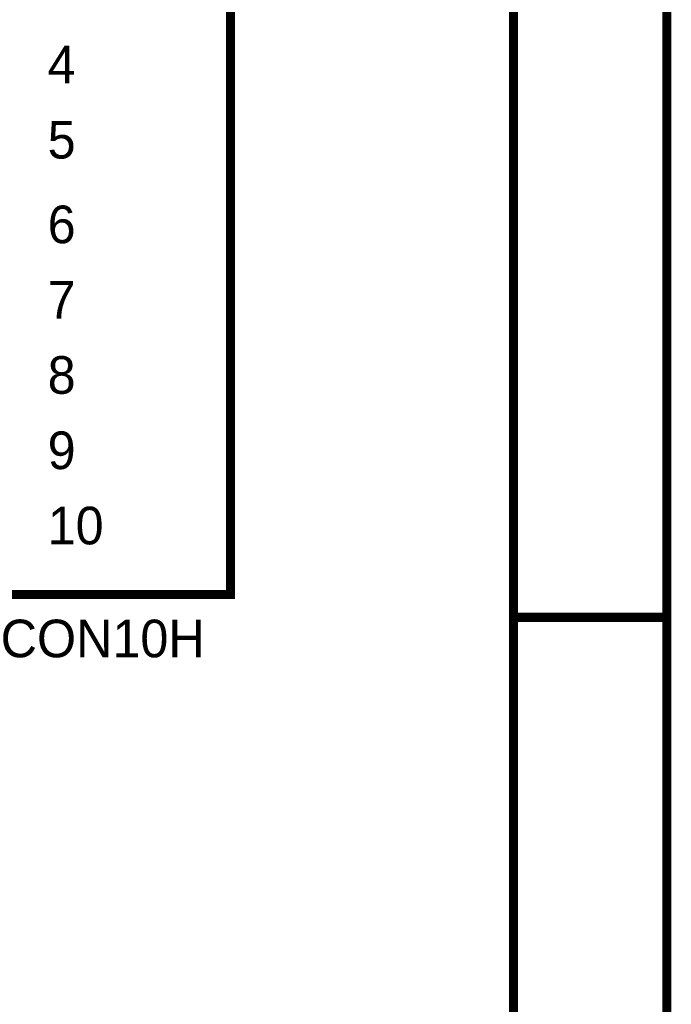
# Model space of a CAD drawing. Header units: inches. Extents: x 0 to 292, y 0 to 193.
# Tile 154 of 155: x 271 to 292, y 132 to 165. Entities that reach past the tile are written whole.
import ezdxf

# ---------------------------------------------------------------- set-up
doc = ezdxf.new("R2010")
doc.units = ezdxf.units.IN
doc.layers.add('Sheet', color=255, linetype='Continuous')

msp = doc.modelspace()

# ---------------------------------------------------------------- linework, layer by layer
at = {"layer": 'Sheet'}
for points in [[(0.058, 193.04, 0.3, 0.3, 0), (292.061, 193.04, 0.3, 0.3, 0), (292.061, 0, 0.3, 0.3, 0), (0.058, 0, 0.3, 0.3, 0), (0.058, 193.04, 0.3, 0.3, 0)], [(0.058, 193.04, 0.0991, 0.0991, 0), (0.058, 0, 0.0991, 0.0991, 0), (292.061, 0, 0.0991, 0.0991, 0), (292.061, 193.04, 0.0991, 0.0991, 0), (0.058, 193.04, 0.0991, 0.0991, 0), (0.058, 193.04, 0.0991, 0.0991, 0)], [(5.144, 187.953, 0.3, 0.3, 0), (286.976, 187.953, 0.3, 0.3, 0), (286.976, 5.068, 0.3, 0.3, 0), (5.144, 5.068, 0.3, 0.3, 0), (5.144, 187.953, 0.3, 0.3, 0)], [(5.144, 187.953, 0.0991, 0.0991, 0), (5.144, 5.068, 0.0991, 0.0991, 0), (286.976, 5.068, 0.0991, 0.0991, 0), (286.976, 187.953, 0.0991, 0.0991, 0), (5.144, 187.953, 0.0991, 0.0991, 0), (5.144, 187.953, 0.0991, 0.0991, 0)], [(269.966, 173.471, 0.3, 0.3, 0), (277.585, 173.471, 0.3, 0.3, 0), (277.585, 145.54, 0.3, 0.3, 0), (269.966, 145.54, 0.3, 0.3, 0), (269.966, 173.471, 0.3, 0.3, 0)], [(269.966, 173.471, 0.0991, 0.0991, 0), (269.966, 145.54, 0.0991, 0.0991, 0), (277.585, 145.54, 0.0991, 0.0991, 0), (277.585, 173.471, 0.0991, 0.0991, 0), (269.966, 173.471, 0.0991, 0.0991, 0), (269.966, 173.471, 0.0991, 0.0991, 0)]]:
    msp.add_lwpolyline(points, format="xyseb", close=True, dxfattribs=at)
msp.add_lwpolyline([(292.061, 144.78, 0.3, 0.3, 0), (286.976, 144.78, 0.3, 0.3, 0)], format="xyseb", dxfattribs=at)

# ---------------------------------------------------------------- texts
for s, height, p in [('4', 1.247, (271.525, 162.478)), ('5', 1.247, (271.525, 159.983)), ('6', 1.247, (271.525, 157.176)), ('7', 1.247, (271.525, 154.681)), ('8', 1.247, (271.525, 152.187)), ('9', 1.247, (271.525, 149.692)), ('10', 1.2474, (271.525, 147.197)), ('CON10H', 1.2474, (269.966, 143.455))]:
    msp.add_text(s, height=height, dxfattribs=at).set_placement(p)

doc.saveas('drawing.dxf')
